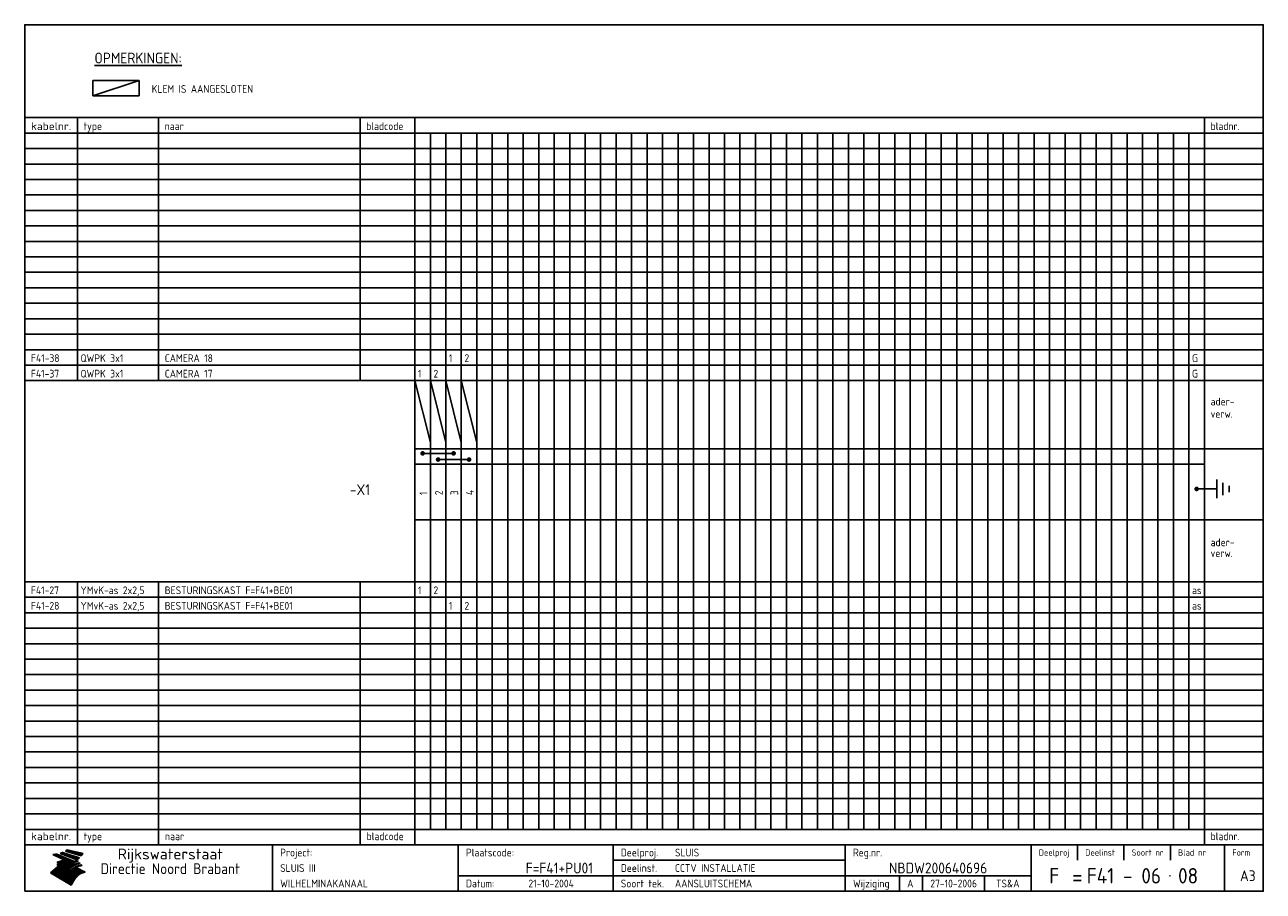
# Model space of a CAD drawing. Extents: x 10 to 410, y 10 to 290.
import ezdxf
from ezdxf.enums import TextEntityAlignment as Align

# ---------------------------------------------------------------- set-up
doc = ezdxf.new("R2010")
doc.units = 0
doc.header["$LTSCALE"] = 10
doc.header["$MEASUREMENT"] = 0
doc.layers.get('0').update_dxf_attribs({"linetype": 'CONTINUOUS'})
for name, color, linetype in [('0-25', 7, 'CONTINUOUS'), ('0-35', 2, 'CONTINUOUS'), ('0-50', 3, 'CONTINUOUS'), ('B-25', 7, 'CONTINUOUS'), ('B-35', 2, 'CONTINUOUS')]:
    doc.layers.add(name, color=color, linetype=linetype)
doc.styles.add('ISO', font='iso.shx')
doc.styles.get("Standard").update_dxf_attribs({"font": 'iso.shx'})

# ---------------------------------------------------------------- blocks, each defined once
blk = doc.blocks.new('KADER-A3')
at = {"layer": '0-25'}
for p, q in [((410, 35), (10, 35)), ((410, 30), (10, 30)), ((350, 25), (350, 20)), ((365, 25), (365, 20)), ((380, 25), (380, 20)), ((200, 20), (275, 20)), ((150, 15), (335, 15)), ((292.5, 15), (292.5, 10)), ((300, 15), (300, 10)), ((320, 15), (320, 10))]:
    blk.add_line(p, q, dxfattribs=at)
at = {"layer": '0-25', "color": 7}
for p, q in [((19.1, 21.89), (25.12, 19)), ((19.1, 21.89), (25.12, 19)), ((19.17, 21.86), (20.7, 21.86)), ((19.29, 21.8), (20.83, 21.8)), ((19.4, 21.75), (20.96, 21.75)), ((19.52, 21.69), (21.09, 21.69)), ((19.64, 21.63), (21.22, 21.63)), ((19.74, 21.92), (20.56, 21.92)), ((19.75, 21.58), (21.36, 21.58)), ((19.87, 21.52), (21.49, 21.52)), ((19.99, 21.47), (21.62, 21.47)), ((20.11, 21.41), (21.75, 21.41)), ((20.22, 21.35), (21.88, 21.35)), ((20.25, 21.97), (20.43, 21.97)), ((20.34, 21.3), (22.02, 21.3)), ((20.38, 21.99), (26.02, 19.59)), ((20.38, 21.99), (26.02, 19.59)), ((20.46, 21.24), (22.15, 21.24)), ((20.57, 21.18), (22.28, 21.18)), ((20.69, 21.13), (22.41, 21.13)), ((20.81, 21.07), (22.55, 21.07)), ((20.92, 21.02), (22.68, 21.02)), ((21.04, 20.96), (22.81, 20.96)), ((21.16, 20.9), (22.94, 20.9)), ((21.27, 20.85), (23.07, 20.85)), ((21.39, 20.79), (23.21, 20.79)), ((21.47, 22.25), (26.83, 20.19)), ((21.47, 22.25), (26.83, 20.19)), ((21.49, 22.25), (23.07, 22.25)), ((21.51, 20.73), (23.34, 20.73)), ((21.6, 22.2), (23.25, 22.2)), ((21.63, 20.68), (23.47, 20.68)), ((21.65, 22.31), (22.89, 22.31)), ((21.74, 20.62), (23.6, 20.62)), ((21.75, 22.14), (23.42, 22.14)), ((21.8, 22.37), (22.71, 22.37)), ((21.86, 20.57), (23.73, 20.57)), ((21.9, 22.08), (23.6, 22.08)), ((21.94, 22.42), (22.53, 22.42)), ((21.98, 20.51), (23.87, 20.51)), ((22.04, 22.03), (23.78, 22.03)), ((22.06, 22.48), (22.36, 22.48)), ((22.09, 20.45), (24, 20.45)), ((22.18, 22.53), (27.65, 20.8)), ((22.18, 22.53), (27.65, 20.8)), ((22.19, 21.97), (23.96, 21.97)), ((22.21, 20.4), (24.13, 20.4)), ((22.33, 20.34), (24.26, 20.34)), ((22.34, 21.92), (24.13, 21.92)), ((22.37, 20), (23.08, 20)), ((22.44, 20.28), (24.4, 20.28)), ((22.48, 21.86), (24.31, 21.86)), ((22.49, 20.06), (23.04, 20.06)), ((22.56, 20.23), (24.53, 20.23)), ((22.61, 20.12), (22.93, 20.12)), ((22.63, 21.8), (24.49, 21.8)), ((22.68, 20.17), (24.66, 20.17)), ((22.71, 20.17), (22.82, 20.17)), ((23.11, 20.02), (22.77, 20.2)), ((23.11, 20.02), (22.77, 20.2)), ((22.78, 21.75), (24.67, 21.75)), ((22.79, 20.12), (24.79, 20.12)), ((22.91, 20.06), (24.92, 20.06)), ((22.92, 21.69), (24.85, 21.69)), ((23.03, 20), (25.06, 20)), ((23.07, 21.63), (25.02, 21.63)), ((23.14, 22.99), (28.22, 21.46)), ((23.14, 22.99), (28.22, 21.46)), ((23.15, 22.98), (25.33, 22.98)), ((23.22, 21.58), (25.2, 21.58)), ((23.23, 23.04), (25.09, 23.04)), ((23.32, 23.1), (24.84, 23.1)), ((23.34, 22.93), (25.57, 22.93)), ((23.36, 21.52), (25.38, 21.52)), ((23.4, 23.15), (24.6, 23.15)), ((23.49, 23.21), (24.36, 23.21)), ((23.51, 21.47), (25.56, 21.47)), ((23.52, 22.87), (25.81, 22.87)), ((23.57, 23.27), (24.12, 23.27)), ((23.64, 23.32), (23.87, 23.32)), ((23.66, 21.41), (25.74, 21.41)), ((23.7, 23.36), (28.82, 22.17)), ((23.7, 23.36), (28.82, 22.17)), ((23.71, 22.82), (26.06, 22.82)), ((23.8, 21.35), (25.91, 21.35)), ((23.9, 22.76), (26.3, 22.76)), ((23.95, 21.3), (26.09, 21.3)), ((24.09, 22.7), (26.54, 22.7)), ((24.09, 21.24), (26.27, 21.24)), ((24.24, 21.18), (26.45, 21.18)), ((24.27, 22.65), (26.78, 22.65)), ((24.39, 21.13), (26.62, 21.13)), ((24.46, 22.59), (27.03, 22.59)), ((24.53, 21.07), (26.8, 21.07)), ((24.65, 22.53), (27.27, 22.53)), ((24.68, 21.02), (26.98, 21.02)), ((24.83, 20.96), (27.16, 20.96)), ((24.84, 22.48), (27.51, 22.48)), ((24.97, 20.9), (27.34, 20.9)), ((25.02, 22.42), (27.75, 22.42)), ((25.12, 20.85), (27.51, 20.85)), ((25.21, 22.37), (28, 22.37)), ((25.27, 20.79), (27.63, 20.79)), ((25.4, 22.31), (28.24, 22.31)), ((25.41, 20.73), (27.57, 20.73)), ((25.56, 20.68), (27.51, 20.68)), ((25.58, 22.25), (28.48, 22.25)), ((25.71, 20.62), (27.44, 20.62)), ((25.77, 22.2), (28.72, 22.2)), ((25.85, 20.57), (27.37, 20.57)), ((25.96, 22.14), (28.79, 22.14)), ((26, 20.51), (27.29, 20.51)), ((26.15, 22.08), (28.75, 22.08)), ((26.15, 20.45), (27.22, 20.45)), ((26.29, 20.4), (27.14, 20.4)), ((26.33, 22.03), (28.71, 22.03)), ((26.44, 20.34), (27.06, 20.34)), ((26.52, 21.97), (28.66, 21.97)), ((26.59, 20.28), (26.97, 20.28)), ((26.71, 21.92), (28.62, 21.92)), ((26.73, 20.23), (26.89, 20.23)), ((26.9, 21.86), (28.57, 21.86)), ((27.08, 21.8), (28.52, 21.8)), ((27.27, 21.75), (28.48, 21.75)), ((27.46, 21.69), (28.43, 21.69)), ((27.65, 21.63), (28.38, 21.63)), ((27.83, 21.58), (28.33, 21.58)), ((28.02, 21.52), (28.28, 21.52)), ((28.21, 21.47), (28.22, 21.47)), ((20.58, 17.88), (18.3, 16)), ((20.58, 17.88), (18.3, 16)), ((24.94, 11.97), (18.3, 16)), ((24.94, 11.97), (18.3, 16)), ((18.31, 16.01), (20.96, 16.01)), ((18.38, 16.07), (21.46, 16.07)), ((18.45, 16.12), (21.88, 16.12)), ((18.52, 16.18), (22.15, 16.18)), ((18.59, 16.23), (22.38, 16.23)), ((18.65, 16.29), (22.58, 16.29)), ((18.72, 16.35), (22.75, 16.35)), ((18.79, 16.4), (22.91, 16.4)), ((18.86, 16.46), (20.6, 16.46)), ((18.93, 16.52), (20.6, 16.52)), ((18.99, 16.57), (20.6, 16.57)), ((19.06, 16.63), (20.6, 16.63)), ((19.13, 16.68), (20.6, 16.68)), ((19.2, 16.74), (20.6, 16.74)), ((19.27, 16.8), (20.6, 16.8)), ((19.33, 16.85), (21.07, 16.85)), ((19.4, 16.91), (21.55, 16.91)), ((19.47, 16.97), (21.88, 16.97)), ((19.54, 17.02), (22.13, 17.02)), ((19.61, 17.08), (22.34, 17.08)), ((19.67, 17.13), (20.6, 17.13)), ((19.74, 17.19), (20.6, 17.19)), ((19.81, 17.25), (20.6, 17.25)), ((19.88, 17.3), (20.6, 17.3)), ((19.95, 17.36), (20.6, 17.36)), ((20.01, 17.42), (20.6, 17.42)), ((20.08, 17.47), (20.93, 17.47)), ((20.15, 17.53), (21.26, 17.53)), ((20.22, 17.58), (21.51, 17.58)), ((20.29, 17.64), (21.72, 17.64)), ((20.35, 17.7), (21.9, 17.7)), ((20.42, 17.75), (22.07, 17.75)), ((20.49, 17.81), (22.22, 17.81)), ((20.56, 17.87), (22.36, 17.87)), ((20.6, 19.11), (20.58, 19.51)), ((20.6, 19.11), (20.58, 19.51)), ((20.58, 19.5), (22.09, 19.5)), ((20.58, 19.44), (21.95, 19.44)), ((20.59, 19.38), (21.79, 19.38)), ((20.59, 19.33), (21.62, 19.33)), ((20.59, 19.27), (21.42, 19.27)), ((20.6, 19.22), (21.2, 19.22)), ((20.6, 19.16), (20.93, 19.16)), ((20.6, 19.11), (20.69, 19.12)), ((20.6, 19.11), (20.69, 19.12)), ((20.6, 18.79), (20.77, 18.81)), ((20.6, 18.79), (20.77, 18.81)), ((20.6, 18.29), (20.6, 18.79)), ((20.6, 18.29), (20.6, 18.79)), ((20.6, 18.77), (22.46, 18.77)), ((20.6, 18.71), (22.33, 18.71)), ((20.6, 18.65), (22.19, 18.65)), ((20.6, 18.6), (22.04, 18.6)), ((20.6, 18.54), (21.87, 18.54)), ((20.6, 18.48), (21.68, 18.48)), ((20.6, 18.43), (21.46, 18.43)), ((20.6, 18.37), (21.21, 18.37)), ((20.6, 18.29), (20.88, 18.32)), ((20.6, 18.29), (20.88, 18.32)), ((20.6, 18.32), (20.87, 18.32)), ((20.6, 17.88), (20.86, 17.91)), ((20.6, 17.88), (20.86, 17.91)), ((20.6, 17.43), (20.97, 17.48)), ((20.6, 17.43), (20.97, 17.48)), ((20.6, 17.43), (20.6, 17.09)), ((20.6, 17.43), (20.6, 17.09)), ((20.6, 17.09), (21.26, 17.16)), ((20.6, 17.09), (21.26, 17.16)), ((20.6, 16.8), (21.37, 16.89)), ((20.6, 16.8), (21.37, 16.89)), ((20.6, 16.8), (20.6, 16.45)), ((20.6, 16.8), (20.6, 16.45)), ((20.6, 16.45), (21.56, 16.56)), ((20.6, 16.45), (21.56, 16.56)), ((20.6, 15.97), (21.67, 16.09)), ((20.6, 15.97), (21.67, 16.09)), ((20.7, 16.46), (23.06, 16.46)), ((20.9, 19.55), (22.23, 19.55)), ((20.9, 18.82), (22.59, 18.82)), ((20.98, 17.92), (22.5, 17.92)), ((21.02, 17.13), (22.53, 17.13)), ((21.19, 19.61), (22.35, 19.61)), ((21.2, 16.52), (23.2, 16.52)), ((21.32, 18.88), (22.71, 18.88)), ((21.32, 17.98), (22.62, 17.98)), ((21.42, 19.67), (22.47, 19.67)), ((21.47, 17.19), (22.7, 17.19)), ((21.59, 18.03), (22.74, 18.03)), ((21.61, 18.93), (22.82, 18.93)), ((21.62, 19.72), (22.59, 19.72)), ((21.72, 16.57), (23.32, 16.57)), ((21.77, 17.25), (22.85, 17.25)), ((21.8, 19.78), (22.69, 19.78)), ((21.8, 18.09), (22.85, 18.09)), ((21.84, 18.99), (22.92, 18.99)), ((21.96, 19.83), (22.79, 19.83)), ((21.99, 18.15), (22.95, 18.15)), ((22.01, 17.3), (22.99, 17.3)), ((22.03, 19.05), (23.03, 19.05)), ((22.1, 16.63), (23.44, 16.63)), ((22.11, 19.89), (22.89, 19.89)), ((22.16, 18.2), (23.05, 18.2)), ((22.21, 19.1), (23.12, 19.1)), ((22.21, 17.36), (23.12, 17.36)), ((22.24, 19.95), (22.99, 19.95)), ((22.31, 18.26), (23.15, 18.26)), ((22.36, 19.16), (23.22, 19.16)), ((22.38, 16.68), (23.56, 16.68)), ((22.39, 17.42), (23.24, 17.42)), ((22.45, 18.32), (23.24, 18.32)), ((22.51, 19.22), (23.3, 19.22)), ((22.56, 17.47), (23.36, 17.47)), ((22.59, 18.37), (23.33, 18.37)), ((22.6, 16.74), (23.66, 16.74)), ((22.64, 19.27), (23.39, 19.27)), ((22.71, 18.43), (23.42, 18.43)), ((22.71, 17.53), (23.47, 17.53)), ((22.77, 19.33), (23.47, 19.33)), ((22.79, 16.8), (23.77, 16.8)), ((22.83, 18.48), (23.5, 18.48)), ((22.84, 17.58), (23.57, 17.58)), ((22.89, 19.38), (23.55, 19.38)), ((22.94, 18.54), (23.58, 18.54)), ((22.96, 16.85), (23.86, 16.85)), ((22.97, 17.64), (23.67, 17.64)), ((23, 19.44), (23.63, 19.44)), ((23.04, 18.6), (23.66, 18.6)), ((23.1, 19.5), (23.72, 19.5)), ((23.1, 17.7), (23.77, 17.7)), ((23.12, 16.91), (23.96, 16.91)), ((23.14, 18.65), (23.74, 18.65)), ((23.15, 19.95), (25.19, 19.95)), ((23.21, 19.55), (23.8, 19.55)), ((23.21, 17.75), (23.86, 17.75)), ((23.21, 16.01), (28.9, 16.01)), ((23.24, 18.71), (23.82, 18.71)), ((23.26, 19.89), (25.32, 19.89)), ((23.26, 16.97), (24.05, 16.97)), ((23.3, 19.61), (23.88, 19.61)), ((23.32, 17.81), (23.95, 17.81)), ((23.33, 18.77), (23.91, 18.77)), ((23.37, 16.07), (29.08, 16.07)), ((23.38, 19.83), (25.45, 19.83)), ((23.39, 19.67), (23.81, 19.67)), ((23.39, 17.02), (24.14, 17.02)), ((23.42, 18.82), (23.99, 18.82)), ((23.42, 17.87), (24.03, 17.87)), ((23.45, 19.7), (23.58, 19.79)), ((23.45, 19.7), (23.58, 19.79)), ((23.48, 19.72), (23.7, 19.72)), ((23.5, 19.78), (25.58, 19.78)), ((23.51, 18.88), (24.07, 18.88)), ((23.51, 16.12), (29.27, 16.12)), ((23.52, 17.92), (24.11, 17.92)), ((23.52, 17.08), (24.22, 17.08)), ((23.54, 18.9), (24.3, 19.42)), ((23.54, 18.9), (24.3, 19.42)), ((23.56, 19.78), (23.59, 19.78)), ((23.56, 19.39), (23.9, 19.62)), ((23.56, 19.39), (23.9, 19.62)), ((23.58, 19.79), (23.9, 19.62)), ((23.58, 19.79), (23.9, 19.62)), ((23.59, 18.93), (24.15, 18.93)), ((23.61, 19.72), (25.72, 19.72)), ((23.62, 17.98), (24.2, 17.98)), ((23.63, 17.13), (24.3, 17.13)), ((23.65, 18.59), (24.62, 19.25)), ((23.65, 18.59), (24.62, 19.25)), ((29.41, 16.17), (23.65, 16.17)), ((23.67, 18.99), (24.23, 18.99)), ((23.71, 18.03), (24.28, 18.03)), ((23.73, 19.67), (25.85, 19.67)), ((23.75, 19.05), (24.32, 19.05)), ((23.75, 17.19), (24.38, 17.19)), ((23.77, 16.23), (29.47, 16.23)), ((23.79, 18.09), (24.36, 18.09)), ((23.83, 19.1), (24.4, 19.1)), ((23.85, 19.61), (25.98, 19.61)), ((23.85, 17.25), (24.46, 17.25)), ((23.88, 18.15), (24.44, 18.15)), ((23.89, 16.29), (29.36, 16.29)), ((23.92, 19.16), (24.48, 19.16)), ((23.94, 18.19), (25.23, 19.07)), ((23.94, 18.19), (25.23, 19.07)), ((23.95, 17.3), (24.55, 17.3)), ((23.96, 19.55), (25.96, 19.55)), ((23.96, 18.2), (24.53, 18.2)), ((24, 19.22), (24.56, 19.22)), ((24, 16.35), (29.24, 16.35)), ((24.04, 18.26), (24.61, 18.26)), ((24.05, 17.36), (24.63, 17.36)), ((24.06, 17.88), (25.34, 18.76)), ((24.06, 17.88), (25.34, 18.76)), ((24.08, 19.5), (25.88, 19.5)), ((24.08, 19.27), (24.58, 19.27)), ((24.11, 16.4), (29.13, 16.4)), ((24.13, 18.32), (24.69, 18.32)), ((24.14, 17.42), (24.71, 17.42)), ((24.16, 19.33), (24.47, 19.33)), ((24.2, 19.44), (25.79, 19.44)), ((24.21, 18.37), (24.77, 18.37)), ((24.21, 16.46), (29.02, 16.46)), ((24.23, 17.47), (24.79, 17.47)), ((24.24, 17.48), (25.52, 18.36)), ((24.24, 17.48), (25.52, 18.36)), ((24.25, 19.38), (24.36, 19.38)), ((24.29, 18.43), (24.85, 18.43)), ((24.3, 19.42), (24.62, 19.25)), ((24.3, 19.42), (24.62, 19.25)), ((24.31, 19.38), (25.71, 19.38)), ((24.31, 17.53), (24.87, 17.53)), ((24.31, 16.52), (28.91, 16.52)), ((24.35, 17.17), (25.64, 18.05)), ((24.35, 17.17), (25.64, 18.05)), ((24.37, 18.48), (24.94, 18.48)), ((24.39, 17.58), (24.96, 17.58)), ((24.4, 16.57), (28.79, 16.57)), ((24.43, 19.33), (25.62, 19.33)), ((24.45, 18.54), (25.02, 18.54)), ((24.47, 17.64), (25.04, 17.64)), ((24.49, 16.63), (28.68, 16.63)), ((24.54, 18.6), (25.1, 18.6)), ((24.55, 19.27), (25.54, 19.27)), ((24.56, 17.7), (25.12, 17.7)), ((24.57, 16.68), (28.57, 16.68)), ((24.62, 18.65), (25.18, 18.65)), ((24.63, 16.72), (25.91, 17.6)), ((24.63, 16.72), (25.91, 17.6)), ((24.64, 17.75), (25.2, 17.75)), ((24.66, 16.74), (28.45, 16.74)), ((24.67, 19.22), (25.45, 19.22)), ((24.7, 18.71), (25.27, 18.71)), ((24.72, 17.81), (25.29, 17.81)), ((24.74, 16.8), (28.34, 16.8)), ((24.78, 19.16), (25.37, 19.16)), ((24.78, 18.77), (25.34, 18.77)), ((24.8, 17.87), (25.37, 17.87)), ((24.82, 16.85), (28.23, 16.85)), ((24.87, 18.82), (25.4, 18.82)), ((24.89, 17.92), (25.45, 17.92)), ((24.9, 19.1), (25.28, 19.1)), ((24.9, 16.91), (28.11, 16.91)), ((24.95, 18.88), (25.45, 18.88)), ((24.97, 17.98), (25.53, 17.98)), ((24.99, 16.97), (28, 16.97)), ((25.02, 19.05), (25.2, 19.05)), ((25.03, 18.93), (25.51, 18.93)), ((25.05, 18.03), (25.61, 18.03)), ((25.07, 17.02), (27.89, 17.02)), ((25.11, 18.99), (25.57, 18.99)), ((26.02, 19.59), (25.12, 19)), ((26.02, 19.59), (25.12, 19)), ((25.13, 18.09), (25.68, 18.09)), ((25.15, 17.08), (27.77, 17.08)), ((25.19, 19.05), (25.63, 19.05)), ((25.21, 18.15), (25.75, 18.15)), ((25.23, 17.13), (27.66, 17.13)), ((25.26, 19.1), (25.7, 19.1)), ((25.3, 18.2), (25.82, 18.2)), ((25.31, 17.19), (27.55, 17.19)), ((25.33, 19.16), (25.77, 19.16)), ((25.38, 18.26), (25.89, 18.26)), ((25.39, 19.22), (25.85, 19.22)), ((25.4, 17.25), (27.43, 17.25)), ((25.46, 18.32), (25.97, 18.32)), ((25.47, 19.27), (25.93, 19.27)), ((25.48, 17.3), (27.32, 17.3)), ((25.54, 19.33), (26.03, 19.33)), ((25.54, 18.37), (26.06, 18.37)), ((25.56, 17.36), (27.21, 17.36)), ((25.62, 18.43), (26.14, 18.43)), ((25.63, 19.38), (26.13, 19.38)), ((25.64, 17.42), (27.1, 17.42)), ((25.7, 18.48), (26.24, 18.48)), ((25.72, 19.44), (26.24, 19.44)), ((25.73, 17.47), (26.98, 17.47)), ((25.79, 18.54), (26.34, 18.54)), ((25.81, 17.53), (26.87, 17.53)), ((25.82, 19.5), (26.36, 19.5)), ((25.89, 18.6), (26.46, 18.6)), ((25.89, 17.58), (26.76, 17.58)), ((25.93, 19.55), (26.53, 19.55)), ((25.96, 17.64), (26.64, 17.64)), ((25.99, 18.65), (26.58, 18.65)), ((26.04, 17.7), (26.59, 17.7)), ((26.06, 19.61), (26.85, 19.61)), ((26.1, 18.71), (26.72, 18.71)), ((26.12, 17.75), (26.67, 17.75)), ((26.2, 17.81), (26.76, 17.81)), ((26.21, 19.67), (27.23, 19.67)), ((26.23, 18.77), (26.89, 18.77)), ((26.29, 17.87), (26.86, 17.87)), ((26.37, 18.82), (27.09, 18.82)), ((26.39, 17.92), (26.97, 17.92)), ((26.44, 19.72), (27.18, 19.72)), ((26.49, 17.98), (27.09, 17.98)), ((26.53, 18.88), (27.34, 18.88)), ((26.56, 17.68), (29.54, 16.2)), ((26.56, 17.68), (29.54, 16.2)), ((26.6, 18.03), (27.22, 18.03)), ((26.72, 18.09), (27.38, 18.09)), ((26.73, 18.93), (27.66, 18.93)), ((26.85, 18.15), (27.56, 18.15)), ((26.99, 18.99), (27.9, 18.99)), ((27, 18.2), (27.8, 18.2)), ((27.13, 19.78), (27.25, 19.64)), ((27.13, 19.78), (27.25, 19.64)), ((27.18, 18.26), (28.13, 18.26)), ((27.26, 19.05), (27.84, 19.05)), ((27.39, 18.32), (28.47, 18.32)), ((27.7, 18.37), (28.49, 18.37)), ((27.78, 19.1), (27.93, 18.96)), ((27.78, 19.1), (27.93, 18.96)), ((28, 18.43), (28.44, 18.43)), ((28.29, 15.83), (29.54, 16.2)), ((28.29, 15.83), (29.54, 16.2)), ((28.39, 18.48), (28.54, 18.32)), ((28.39, 18.48), (28.54, 18.32)), ((29.54, 16.2), (29.45, 16.17)), ((29.54, 16.2), (29.45, 16.17)), ((29.46, 16.18), (29.47, 16.18)), ((18.38, 15.95), (20.6, 15.95)), ((18.47, 15.9), (20.6, 15.9)), ((18.57, 15.84), (20.6, 15.84)), ((18.66, 15.78), (20.6, 15.78)), ((18.75, 15.73), (20.6, 15.73)), ((18.85, 15.67), (20.6, 15.67)), ((18.94, 15.62), (20.6, 15.62)), ((19.03, 15.56), (27.83, 15.56)), ((19.12, 15.5), (27.75, 15.5)), ((19.22, 15.45), (27.66, 15.45)), ((19.31, 15.39), (27.58, 15.39)), ((19.4, 15.33), (27.5, 15.33)), ((19.49, 15.28), (27.43, 15.28)), ((19.59, 15.22), (27.36, 15.22)), ((19.68, 15.17), (27.29, 15.17)), ((19.77, 15.11), (27.22, 15.11)), ((19.86, 15.05), (27.15, 15.05)), ((19.96, 15), (27.09, 15)), ((20.05, 14.94), (27.02, 14.94)), ((20.14, 14.88), (26.96, 14.88)), ((20.24, 14.83), (26.9, 14.83)), ((20.33, 14.77), (26.84, 14.77)), ((20.42, 14.72), (26.79, 14.72)), ((20.51, 14.66), (26.73, 14.66)), ((20.6, 15.97), (20.6, 15.58)), ((20.6, 15.97), (20.6, 15.58)), ((20.6, 15.58), (21.95, 15.73)), ((20.6, 15.58), (21.95, 15.73)), ((20.61, 14.6), (26.68, 14.6)), ((20.7, 14.55), (26.62, 14.55)), ((20.79, 14.49), (26.57, 14.49)), ((20.88, 14.43), (26.52, 14.43)), ((20.94, 15.62), (27.92, 15.62)), ((20.98, 14.38), (26.47, 14.38)), ((21.07, 14.32), (26.42, 14.32)), ((21.16, 14.27), (26.38, 14.27)), ((21.25, 14.21), (26.33, 14.21)), ((21.35, 14.15), (26.29, 14.15)), ((21.44, 14.1), (26.24, 14.1)), ((21.45, 15.67), (28.01, 15.67)), ((21.53, 14.04), (26.2, 14.04)), ((21.63, 13.98), (26.16, 13.98)), ((21.72, 13.93), (26.12, 13.93)), ((21.81, 13.87), (26.08, 13.87)), ((21.9, 13.82), (26.04, 13.82)), ((21.96, 15.73), (28.11, 15.73)), ((22, 13.76), (26, 13.76)), ((22.09, 13.7), (25.96, 13.7)), ((22.18, 13.65), (25.93, 13.65)), ((22.27, 13.59), (25.89, 13.59)), ((22.34, 15.78), (28.21, 15.78)), ((22.37, 13.53), (25.86, 13.53)), ((22.46, 13.48), (25.82, 13.48)), ((22.55, 13.42), (25.79, 13.42)), ((22.62, 15.84), (28.33, 15.84)), ((22.65, 13.37), (25.76, 13.37)), ((22.74, 13.31), (25.73, 13.31)), ((22.83, 13.25), (25.69, 13.25)), ((22.84, 15.9), (28.52, 15.9)), ((22.92, 13.2), (25.66, 13.2)), ((23.02, 13.14), (25.63, 13.14)), ((23.04, 15.95), (28.71, 15.95)), ((23.11, 13.08), (25.59, 13.08)), ((23.2, 13.03), (25.56, 13.03)), ((23.29, 12.97), (25.53, 12.97)), ((23.39, 12.92), (25.5, 12.92)), ((23.48, 12.86), (25.46, 12.86)), ((23.57, 12.8), (25.43, 12.8)), ((23.66, 12.75), (25.4, 12.75)), ((23.76, 12.69), (25.36, 12.69)), ((23.85, 12.63), (25.33, 12.63)), ((23.94, 12.58), (25.3, 12.58)), ((24.04, 12.52), (25.26, 12.52)), ((24.13, 12.47), (25.23, 12.47)), ((24.22, 12.41), (25.2, 12.41)), ((24.31, 12.35), (25.17, 12.35)), ((24.41, 12.3), (25.13, 12.3)), ((24.5, 12.24), (25.1, 12.24)), ((24.59, 12.18), (25.07, 12.18)), ((24.68, 12.13), (25.03, 12.13)), ((24.78, 12.07), (25, 12.07)), ((24.87, 12.02), (24.97, 12.02)), ((24.94, 11.97), (25.81, 13.45)), ((24.94, 11.97), (25.81, 13.45))]:
    blk.add_line(p, q, dxfattribs=at)
for centre, radius, start, end in [((19.15, 29.7), 7.8, 269.6055, 279.0886), ((19.15, 29.7), 7.8, 269.6055, 279.0886), ((19.93, 25.38), 5.91, 276.3402, 298.7463), ((19.93, 25.38), 5.91, 276.3402, 298.7463), ((19.84, 25.09), 6.03, 278.129, 302.868), ((19.84, 25.09), 6.03, 278.129, 302.868), ((19.84, 27.26), 5.27, 288.0217, 296.3084), ((19.84, 27.26), 5.27, 288.0217, 296.3084), ((20.49, 27.56), 5.28, 300.0654, 307.393), ((20.49, 27.56), 5.28, 300.0654, 307.393), ((24.11, 24.7), 5.26, 301.1147, 312.2814), ((24.11, 24.7), 5.26, 301.1147, 312.2814), ((21.95, 27.32), 8.59, 316.9248, 323.1399), ((21.95, 27.32), 8.59, 316.9248, 323.1399), ((20.21, 23.78), 5.91, 273.6149, 304.3803), ((20.21, 23.78), 5.91, 273.6149, 304.3803), ((20.35, 24.56), 5.76, 274.164, 302.5474), ((20.35, 24.56), 5.76, 274.164, 302.5474), ((20.05, 24.28), 6.02, 277.9472, 305.7139), ((20.05, 24.28), 6.02, 277.9472, 305.7139), ((20.04, 23.49), 6.09, 278.8115, 306.4242), ((20.04, 23.49), 6.09, 278.8115, 306.4242), ((20.53, 23.07), 5.96, 277.0519, 304.973), ((20.53, 23.07), 5.96, 277.0519, 304.973), ((20.72, 22.76), 5.91, 276.3402, 304.3803), ((20.72, 22.76), 5.91, 276.3402, 304.3803), ((21.06, 22.34), 5.81, 274.9043, 303.1745), ((21.06, 22.34), 5.81, 274.9043, 303.1745), ((20.82, 22.06), 6.04, 278.1111, 305.8489), ((20.82, 22.06), 6.04, 278.1111, 305.8489), ((21.3, 21.6), 5.91, 276.3402, 304.3803), ((21.3, 21.6), 5.91, 276.3402, 304.3803), ((27.05, 17.17), 2.63, 107.4286, 133.7799), ((27.05, 17.17), 2.63, 107.4286, 133.7799), ((27.45, 16.91), 2.81, 110.4143, 138.7411), ((27.45, 16.91), 2.81, 110.4143, 138.7411), ((27.57, 15.64), 3.4, 98.1566, 126.9045), ((27.57, 15.64), 3.4, 98.1566, 126.9045), ((27.91, 15.54), 3.39, 100.5835, 132.088), ((27.91, 15.54), 3.39, 100.5835, 132.088), ((28.21, 14.74), 3.67, 95.7581, 128.7216), ((28.21, 14.74), 3.67, 95.7581, 128.7216), ((27.01, 16.84), 2.93, 87.7348, 104.8316), ((27.01, 16.84), 2.93, 87.7348, 104.8316), ((27.37, 15.71), 3.93, 91.7838, 103.2817), ((27.37, 15.71), 3.93, 91.7838, 103.2817), ((28.4, 15.05), 3.21, 96.3886, 125.0052), ((28.4, 15.05), 3.21, 96.3886, 125.0052), ((27.82, 16.31), 2.8, 90.634, 105.1984), ((27.82, 16.31), 2.8, 90.634, 105.1984), ((28.19, 15.04), 3.93, 93.8342, 103.2817), ((28.19, 15.04), 3.93, 93.8342, 103.2817), ((28.58, 15.69), 2.8, 93.8141, 105.1984), ((28.58, 15.69), 2.8, 93.8141, 105.1984), ((28.95, 14.41), 3.93, 96.0135, 103.2817), ((28.95, 14.41), 3.93, 96.0135, 103.2817), ((31.24, 10.26), 6.3, 117.9568, 149.6251), ((31.24, 10.26), 6.3, 117.9568, 149.6251)]:
    blk.add_arc(centre, radius, start, end, dxfattribs=at)
at = {"layer": '0-35'}
for p, q in [((90, 25), (90, 10)), ((150, 25), (150, 10)), ((200, 25), (200, 10)), ((275, 25), (275, 10)), ((335, 25), (335, 10)), ((397.5, 25), (397.5, 10))]:
    blk.add_line(p, q, dxfattribs=at)
at = {"layer": '0-50'}
for p, q in [((10, 25), (410, 25)), ((348.75, 15), (351.25, 15)), ((348.75, 13.5), (351.25, 13.5))]:
    blk.add_line(p, q, dxfattribs=at)
blk.add_lwpolyline([(10, 10), (410, 10), (410, 290), (10, 290)], close=True, dxfattribs=at)
at = {"layer": '0-50', "const_width": 0.25}
blk.add_lwpolyline([(379.75, 15, 1), (380, 15, 1)], format="xyb", close=True, dxfattribs=at)
at = {"layer": '0-25', "style": 'ISO'}
for s, height, p in [('Project:', 2.5, (92.5, 22.5)), ('Plaatscode:', 2.5, (152.5, 22.5)), ('Deelproj.', 2.5, (202.5, 22.5)), ('Reg.nr.', 2.5, (277.5, 22.5)), ('Deelproj', 2, (337.5, 22.5)), ('Deelinst', 2, (352.5, 22.5)), ('Soort nr', 2, (367.5, 22.5)), ('Blad nr', 2, (382.5, 22.5)), ('Form', 2, (400, 22.5)), ('Deelinst.', 2.5, (202.5, 17.5)), ('Datum:', 2.5, (152.5, 12.5)), ('Soort tek.', 2.5, (202.5, 12.5)), ('Wijziging', 2.5, (277.5, 12.5))]:
    blk.add_text(s, height=height, dxfattribs=at).set_placement(p, align=Align.MIDDLE_LEFT)
for tag, p in [('N', (220, 22.5)), ('B', (92.5, 17.5)), ('P', (220, 17.5)), ('C', (92.5, 12.5)), ('U', (220, 12.5)), ('REV', (295, 12.5))]:
    blk.add_attdef(tag, text='', height=2.5, dxfattribs=at).set_placement(p, align=Align.MIDDLE_LEFT)
for tag, p in [('W', (180, 12.5)), ('Z', (310, 12.5)), ('Y', (327.5, 12.5))]:
    blk.add_attdef(tag, text='', height=2.5, dxfattribs=at).set_placement(p, align=Align.MIDDLE)
at = {"layer": '0-35', "style": 'ISO', "width": 1.00614}
blk.add_text('Rijkswaterstaat', height=3.5, dxfattribs=at).set_placement((40, 20.28), (74, 20.28), align=Align.FIT)
at = {"layer": '0-35', "color": 2, "style": 'ISO', "width": 0.948867}
blk.add_text('Directie Noord Brabant', height=3.5, dxfattribs=at).set_placement((34.5, 15.53), (79.5, 15.53), align=Align.FIT)
at = {"layer": '0-35', "style": 'ISO'}
for tag, p in [('X', (178.5, 17.5)), ('FORM', (402.5, 15))]:
    blk.add_attdef(tag, text='', height=3.5, dxfattribs=at).set_placement(p, align=Align.MIDDLE_LEFT)
blk.add_attdef('RNR', text='', height=3.5, dxfattribs=at).set_placement((305, 17.5), align=Align.MIDDLE)
at = {"layer": '0-50', "style": 'ISO'}
for tag, p in [('M', (342.5, 15)), ('O', (365, 15))]:
    blk.add_attdef(tag, text='', height=5, dxfattribs=at).set_placement(p, align=Align.MIDDLE)
blk.add_attdef('Q', text='', height=5, dxfattribs=at).set_placement((382.5, 15), align=Align.MIDDLE_LEFT)

msp = doc.modelspace()

# ---------------------------------------------------------------- linework, layer by layer
for p, q in [((136, 175), (141, 155)), ((141, 175), (146, 155)), ((146, 175), (151, 155)), ((151, 175), (156, 155)), ((138.5, 151.5), (148.5, 151.5)), ((143.5, 149.5), (153.5, 149.5))]:
    msp.add_line(p, q)
at = {"layer": '0-25'}
for p, q in [((10, 260), (410, 260)), ((10, 255), (410, 255)), ((141, 255), (141, 175)), ((146, 255), (146, 175)), ((151, 255), (151, 175)), ((156, 255), (156, 175)), ((161, 255), (161, 30)), ((166, 255), (166, 175)), ((171, 255), (171, 175)), ((176, 255), (176, 175)), ((181, 255), (181, 175)), ((186, 255), (186, 30)), ((191, 255), (191, 175)), ((196, 255), (196, 175)), ((201, 255), (201, 175)), ((206, 255), (206, 175)), ((211, 255), (211, 30)), ((216, 255), (216, 175)), ((221, 255), (221, 175)), ((226, 255), (226, 175)), ((231, 255), (231, 175)), ((236, 255), (236, 30)), ((241, 255), (241, 175)), ((246, 255), (246, 175)), ((251, 255), (251, 175)), ((256, 255), (256, 175)), ((261, 255), (261, 30)), ((266, 255), (266, 175)), ((271, 255), (271, 175)), ((276, 255), (276, 175)), ((281, 255), (281, 175)), ((286, 255), (286, 30)), ((291, 255), (291, 175)), ((296, 255), (296, 175)), ((301, 255), (301, 175)), ((306, 255), (306, 175)), ((311, 255), (311, 30)), ((316, 255), (316, 175)), ((321, 255), (321, 175)), ((326, 255), (326, 175)), ((331, 255), (331, 175)), ((336, 255), (336, 30)), ((341, 255), (341, 175)), ((346, 255), (346, 175)), ((351, 255), (351, 175)), ((356, 255), (356, 175)), ((361, 255), (361, 30)), ((366, 255), (366, 175)), ((371, 255), (371, 175)), ((376, 255), (376, 175)), ((381, 255), (381, 175)), ((386, 255), (386, 30)), ((10, 250), (410, 250)), ((10, 245), (410, 245)), ((10, 240), (410, 240)), ((10, 235), (410, 235)), ((10, 230), (410, 230)), ((10, 225), (410, 225)), ((10, 220), (410, 220)), ((10, 215), (410, 215)), ((10, 210), (410, 210)), ((10, 205), (410, 205)), ((10, 200), (410, 200)), ((10, 195), (410, 195)), ((10, 190), (410, 190)), ((10, 185), (410, 185)), ((10, 180), (410, 180)), ((10, 175), (410, 175)), ((141, 175), (141, 110)), ((146, 175), (146, 110)), ((151, 175), (151, 110)), ((156, 175), (156, 110)), ((166, 175), (166, 110)), ((171, 175), (171, 110)), ((176, 175), (176, 110)), ((181, 175), (181, 110)), ((191, 175), (191, 110)), ((196, 175), (196, 110)), ((201, 175), (201, 110)), ((206, 175), (206, 110)), ((216, 175), (216, 110)), ((221, 175), (221, 110)), ((226, 175), (226, 110)), ((231, 175), (231, 110)), ((241, 175), (241, 110)), ((246, 175), (246, 110)), ((251, 175), (251, 110)), ((256, 175), (256, 110)), ((266, 175), (266, 110)), ((271, 175), (271, 110)), ((276, 175), (276, 110)), ((281, 175), (281, 110)), ((291, 175), (291, 110)), ((296, 175), (296, 110)), ((301, 175), (301, 110)), ((306, 175), (306, 110)), ((316, 175), (316, 110)), ((321, 175), (321, 110)), ((326, 175), (326, 110)), ((331, 175), (331, 110)), ((341, 175), (341, 110)), ((346, 175), (346, 110)), ((351, 175), (351, 110)), ((356, 175), (356, 110)), ((366, 175), (366, 110)), ((371, 175), (371, 110)), ((376, 175), (376, 110)), ((381, 175), (381, 110)), ((136, 148), (391, 148)), ((389, 140), (395, 140)), ((395, 143), (395, 137)), ((397, 142), (397, 138)), ((399, 141), (399, 139)), ((10, 110), (410, 110)), ((141, 110), (141, 30)), ((146, 110), (146, 30)), ((151, 110), (151, 30)), ((156, 110), (156, 30)), ((166, 110), (166, 30)), ((171, 110), (171, 30)), ((176, 110), (176, 30)), ((181, 110), (181, 30)), ((191, 110), (191, 30)), ((196, 110), (196, 30)), ((201, 110), (201, 30)), ((206, 110), (206, 30)), ((216, 110), (216, 30)), ((221, 110), (221, 30)), ((226, 110), (226, 30)), ((231, 110), (231, 30)), ((241, 110), (241, 30)), ((246, 110), (246, 30)), ((251, 110), (251, 30)), ((256, 110), (256, 30)), ((266, 110), (266, 30)), ((271, 110), (271, 30)), ((276, 110), (276, 30)), ((281, 110), (281, 30)), ((291, 110), (291, 30)), ((296, 110), (296, 30)), ((301, 110), (301, 30)), ((306, 110), (306, 30)), ((316, 110), (316, 30)), ((321, 110), (321, 30)), ((326, 110), (326, 30)), ((331, 110), (331, 30)), ((341, 110), (341, 30)), ((346, 110), (346, 30)), ((351, 110), (351, 30)), ((356, 110), (356, 30)), ((366, 110), (366, 30)), ((371, 110), (371, 30)), ((376, 110), (376, 30)), ((381, 110), (381, 30)), ((10, 105), (410, 105)), ((10, 100), (410, 100)), ((10, 95), (410, 95)), ((10, 90), (410, 90)), ((10, 85), (410, 85)), ((10, 80), (410, 80)), ((10, 75), (410, 75)), ((10, 70), (410, 70)), ((10, 65), (410, 65)), ((10, 60), (410, 60)), ((10, 55), (410, 55)), ((10, 50), (410, 50)), ((10, 45), (410, 45)), ((10, 40), (410, 40))]:
    msp.add_line(p, q, dxfattribs=at)
at = {"layer": '0-25', "const_width": 0.75}
for points in [[(138.125, 151.5, 1), (138.875, 151.5, 1)], [(148.125, 151.5, 1), (148.875, 151.5, 1)], [(143.125, 149.5, 1), (143.875, 149.5, 1)], [(153.125, 149.5, 1), (153.875, 149.5, 1)], [(388.125, 140, 1), (388.875, 140, 1)]]:
    msp.add_lwpolyline(points, format="xyb", close=True, dxfattribs=at)
at = {"layer": '0-35'}
for p, q in [((32, 272), (32, 267)), ((47, 272), (32, 272)), ((32, 267), (47, 272)), ((47, 267), (47, 272)), ((32, 267), (47, 267)), ((27, 260), (27, 175)), ((53.212, 260), (53.212, 175)), ((118.274, 260), (118.274, 175)), ((136, 260), (136, 25)), ((391, 260), (391, 25)), ((136, 153), (410, 153)), ((136, 130), (410, 130)), ((27, 110), (27, 25)), ((53.212, 110), (53.212, 25)), ((118.274, 110), (118.274, 25))]:
    msp.add_line(p, q, dxfattribs=at)

# ---------------------------------------------------------------- block references
ref = msp.add_blockref('KADER-A3', (0, 0))
ref.add_attrib('B', 'SLUIS III', dxfattribs={"layer": '0-25', "height": 2.5, "style": 'ISO'}).set_placement((92.5, 17.5), align=Align.MIDDLE_LEFT)
ref.add_attrib('C', 'WILHELMINAKANAAL', dxfattribs={"layer": '0-25', "height": 2.5, "style": 'ISO'}).set_placement((92.5, 12.5), align=Align.MIDDLE_LEFT)
ref.add_attrib('N', 'SLUIS', dxfattribs={"layer": '0-25', "height": 2.5, "style": 'ISO'}).set_placement((220, 22.5), align=Align.MIDDLE_LEFT)
ref.add_attrib('P', 'CCTV INSTALLATIE', dxfattribs={"layer": '0-25', "height": 2.5, "style": 'ISO'}).set_placement((220, 17.5), align=Align.MIDDLE_LEFT)
ref.add_attrib('U', 'AANSLUITSCHEMA', dxfattribs={"layer": '0-25', "height": 2.5, "style": 'ISO'}).set_placement((220, 12.5), align=Align.MIDDLE_LEFT)
ref.add_attrib('M', 'F', dxfattribs={"layer": '0-50', "height": 5, "style": 'ISO'}).set_placement((342.5, 15), align=Align.MIDDLE)
ref.add_attrib('O', 'F41 - 06', dxfattribs={"layer": '0-50', "height": 5, "style": 'ISO'}).set_placement((365, 15), align=Align.MIDDLE)
ref.add_attrib('Q', '08', dxfattribs={"layer": '0-50', "height": 5, "style": 'ISO'}).set_placement((382.5, 15), align=Align.MIDDLE_LEFT)
ref.add_attrib('X', 'F=F41+PU01', dxfattribs={"layer": '0-35', "height": 3.5, "style": 'ISO'}).set_placement((171.809, 17.5), align=Align.MIDDLE_LEFT)
ref.add_attrib('RNR', 'NBDW200640696', dxfattribs={"layer": '0-35', "height": 3.5, "style": 'ISO'}).set_placement((305, 17.5), align=Align.MIDDLE)
ref.add_attrib('W', '21-10-2004', dxfattribs={"layer": '0-25', "height": 2.5, "style": 'ISO'}).set_placement((180, 12.5), align=Align.MIDDLE)
ref.add_attrib('FORM', 'A3', dxfattribs={"layer": '0-35', "height": 3.5, "style": 'ISO'}).set_placement((402.5, 15), align=Align.MIDDLE_LEFT)
ref.add_attrib('REV', 'A', dxfattribs={"layer": '0-25', "height": 2.5, "style": 'ISO'}).set_placement((295, 12.5), align=Align.MIDDLE_LEFT)
ref.add_attrib('Z', '27-10-2006', dxfattribs={"layer": '0-25', "height": 2.5, "style": 'ISO'}).set_placement((310, 12.5), align=Align.MIDDLE)
ref.add_attrib('Y', 'TS&A', dxfattribs={"layer": '0-25', "height": 2.5, "style": 'ISO'}).set_placement((327.5, 12.5), align=Align.MIDDLE)

# ---------------------------------------------------------------- texts
at = {"layer": 'B-25'}
for s, p in [('KLEM IS AANGESLOTEN', (51, 268)), ('F41-38', (12, 181)), ('QWPK 3x1', (28, 181)), ('CAMERA 18', (55.212, 181)), ('1', (147, 181)), ('2', (152, 181)), ('G', (387, 181)), ('F41-37', (12, 176)), ('QWPK 3x1', (28, 176)), ('CAMERA 17', (55.212, 176)), ('1', (137, 176)), ('2', (142, 176)), ('G', (387, 176)), ('F41-27', (12, 106)), ('YMvK-as 2x2,5', (28, 106)), ('BESTURINGSKAST F=F41+BE01', (55.212, 106)), ('1', (137, 106)), ('2', (142, 106)), ('as', (387, 106)), ('F41-28', (12, 101)), ('YMvK-as 2x2,5', (28, 101)), ('BESTURINGSKAST F=F41+BE01', (55.212, 101)), ('1', (147, 101)), ('2', (152, 101)), ('as', (387, 101))]:
    msp.add_text(s, height=2.5, dxfattribs=at).set_placement(p)
at = {"layer": 'B-25', "style": 'ISO', "width": 1.11828}
for p, p2 in [((12, 256), (25, 256)), ((12, 26.5), (25, 26.5))]:
    msp.add_text('kabelnr.', height=2.5, dxfattribs=at).set_placement(p, p2, align=Align.FIT)
at = {"layer": 'B-25', "style": 'ISO'}
for s, p in [('type', (29, 256)), ('naar', (55.212, 256)), ('bladcode', (120.274, 256)), ('bladnr.', (393, 256)), ('ader-', (393, 167)), ('verw.', (393, 163)), ('ader-', (393, 121.5)), ('verw.', (393, 118)), ('type', (29, 26.5)), ('naar', (55.319, 26.5)), ('bladcode', (120.397, 26.5)), ('bladnr.', (393, 26.5))]:
    msp.add_text(s, height=2.5, dxfattribs=at).set_placement(p)
at = {"layer": 'B-25'}
for s, p in [('1', (140, 138)), ('2', (145, 138)), ('3', (150, 138)), ('4', (155, 138))]:
    msp.add_text(s, height=2.5, rotation=90, dxfattribs=at).set_placement(p)
at = {"layer": 'B-35'}
for s, p in [('%%UOPMERKINGEN:', (32.5, 277.5)), ('-X1', (115, 138))]:
    msp.add_text(s, height=3.5, dxfattribs=at).set_placement(p)

doc.saveas('drawing.dxf')
